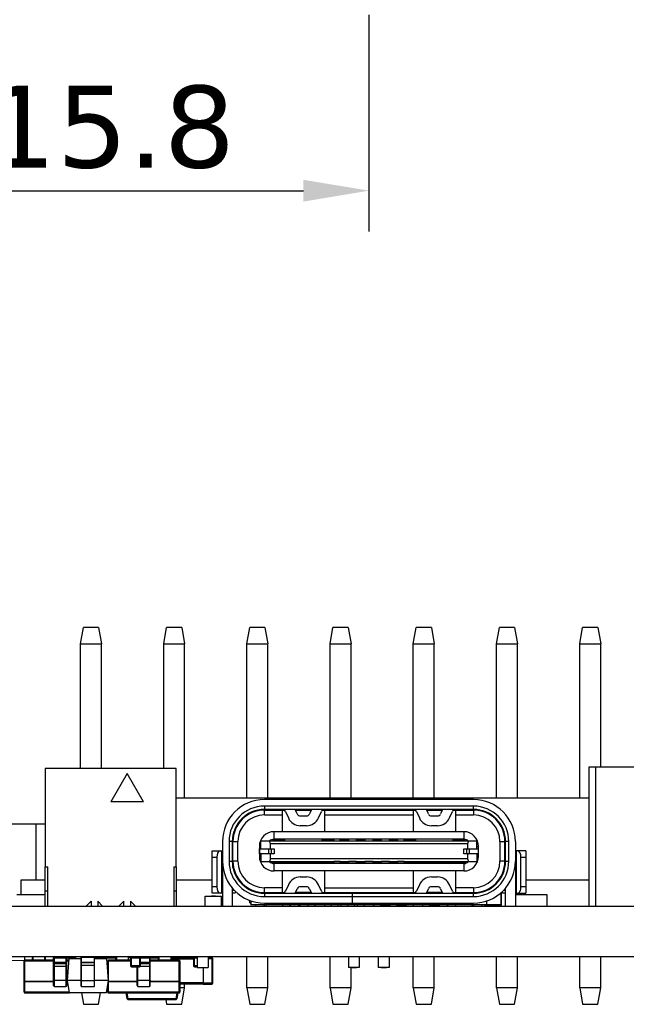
# Model space of a CAD drawing. Header units: millimetres. Extents: x 134 to 283, y 142 to 332.
# Tile 89 of 145: x 165 to 184, y 230 to 260. Entities that reach past the tile are written whole.
import ezdxf

# ---------------------------------------------------------------- set-up
doc = ezdxf.new("R2010")
doc.units = ezdxf.units.MM
doc.header["$LTSCALE"] = 0.1
doc.header["$PDMODE"] = 3
doc.header["$PDSIZE"] = 0.3125
doc.layers.get('0').update_dxf_attribs({"linetype": 'CONTINUOUS'})
doc.layers.get('Defpoints').update_dxf_attribs({"linetype": 'CONTINUOUS'})
doc.layers.add('Dim', color=6, linetype='CONTINUOUS', lineweight=13)
doc.styles.add('Verdana', font='verdana.ttf', dxfattribs={"height": 2.5})
doc.dimstyles.new('aaaaaaaa 3.0', dxfattribs={"dimtxt": 2.5, "dimasz": 2, "dimexe": 1.25, "dimexo": 0.625, "dimtad": 1, "dimdec": 1, "dimzin": 9, "dimdsep": 46, "dimtxsty": 'Verdana', "dimcen": 0, "dimazin": 0, "dimtfac": 1, "dimtmove": 0, "dimatfit": 3, "dimfxl": 1, "dimlwd": 25, "dimlwe": 25, "dimarcsym": 0})

# ---------------------------------------------------------------- blocks, each defined once
blk = doc.blocks.new('*D9')
at = {"layer": 'Defpoints', "color": 0}
for p in [(160.113, 260.702), (175.913, 260.702), (175.913, 254.706)]:
    blk.add_point(p, dxfattribs=at)
at = {"layer": 'Dim', "color": 0, "lineweight": 25}
for p, q in [((160.113, 260.077), (160.113, 253.456)), ((175.913, 260.077), (175.913, 253.456)), ((162.113, 254.706), (173.913, 254.706))]:
    blk.add_line(p, q, dxfattribs=at)
at = {"layer": 'Dim', "color": 0}
for points in [[(162.113, 255.039), (162.113, 254.372), (160.113, 254.706)], [(173.913, 254.372), (173.913, 255.039), (175.913, 254.706)]]:
    blk.add_solid(points, dxfattribs=at)
at = {"layer": 'Dim', "color": 0, "insert": (168.013, 256.638), "char_height": 2.5, "attachment_point": 5, "style": 'Verdana'}
blk.add_mtext('15.8', dxfattribs=at)

msp = doc.modelspace()

# ---------------------------------------------------------------- linework, layer by layer
at = {"color": 7, "linetype": 'Continuous'}
for p, q in [((167.108, 240.869), (167.196, 241.369)), ((167.66, 241.369), (167.196, 241.369)), ((167.66, 241.369), (167.748, 240.869)), ((169.648, 240.869), (169.736, 241.369)), ((170.2, 241.369), (169.736, 241.369)), ((170.2, 241.369), (170.288, 240.869)), ((172.188, 240.869), (172.276, 241.369)), ((172.74, 241.369), (172.276, 241.369)), ((172.74, 241.369), (172.828, 240.869)), ((174.728, 240.869), (174.816, 241.369)), ((175.28, 241.369), (174.816, 241.369)), ((175.28, 241.369), (175.368, 240.869)), ((177.268, 240.869), (177.356, 241.369)), ((177.82, 241.369), (177.356, 241.369)), ((177.82, 241.369), (177.908, 240.869)), ((179.808, 240.869), (179.896, 241.369)), ((180.36, 241.369), (179.896, 241.369)), ((180.36, 241.369), (180.448, 240.869)), ((182.348, 240.869), (182.436, 241.369)), ((182.9, 241.369), (182.436, 241.369)), ((182.9, 241.369), (182.988, 240.869)), ((167.108, 237.069), (167.108, 240.869)), ((167.108, 240.869), (167.748, 240.869)), ((167.748, 237.069), (167.748, 240.869)), ((169.648, 237.069), (169.648, 240.869)), ((169.648, 240.869), (170.288, 240.869)), ((170.288, 236.169), (170.288, 240.869)), ((172.188, 236.169), (172.188, 240.869)), ((172.188, 240.869), (172.828, 240.869)), ((172.828, 236.169), (172.828, 240.869)), ((174.728, 236.169), (174.728, 240.869)), ((174.728, 240.869), (175.368, 240.869)), ((175.368, 236.169), (175.368, 240.869)), ((177.268, 236.169), (177.268, 240.869)), ((177.268, 240.869), (177.908, 240.869)), ((177.908, 236.169), (177.908, 240.869)), ((179.808, 236.169), (179.808, 240.869)), ((179.808, 240.869), (180.448, 240.869)), ((180.448, 236.169), (180.448, 240.869)), ((182.348, 236.169), (182.348, 240.869)), ((182.348, 240.869), (182.988, 240.869)), ((182.988, 237.119), (182.988, 240.869)), ((166.033, 237.069), (166.033, 234.069)), ((170.033, 237.069), (166.033, 237.069)), ((168.533, 236.919), (168.033, 236.052)), ((169.033, 236.052), (168.533, 236.919)), ((170.033, 234.069), (170.033, 237.069)), ((182.633, 232.869), (182.633, 237.119)), ((182.633, 237.119), (188.933, 237.119)), ((182.837, 232.869), (182.837, 237.119)), ((169.033, 236.052), (168.033, 236.052)), ((170.033, 236.169), (182.633, 236.169)), ((179.103, 236.118), (172.723, 236.118)), ((172.718, 235.798), (173.332, 235.798)), ((172.723, 235.918), (172.723, 235.818)), ((179.103, 235.918), (172.723, 235.918)), ((179.103, 235.818), (172.723, 235.818)), ((172.723, 235.648), (172.723, 235.798)), ((172.723, 235.648), (173.263, 235.648)), ((173.263, 235.798), (173.263, 235.138)), ((173.364, 235.758), (173.453, 235.557)), ((173.727, 235.678), (173.666, 235.818)), ((173.674, 235.798), (174.151, 235.798)), ((174.16, 235.818), (174.098, 235.678)), ((174.373, 235.557), (174.462, 235.758)), ((174.494, 235.798), (177.332, 235.798)), ((174.563, 235.138), (174.563, 235.798)), ((174.563, 235.648), (177.263, 235.648)), ((177.263, 235.798), (177.263, 235.138)), ((177.364, 235.758), (177.453, 235.557)), ((177.727, 235.678), (177.666, 235.818)), ((177.674, 235.798), (178.151, 235.798)), ((178.16, 235.818), (178.098, 235.678)), ((178.373, 235.557), (178.462, 235.758)), ((178.494, 235.798), (179.108, 235.798)), ((178.563, 235.138), (178.563, 235.798)), ((178.563, 235.648), (179.103, 235.648)), ((179.103, 235.818), (179.103, 235.918)), ((179.103, 235.798), (179.103, 235.648)), ((166.033, 235.369), (164.462, 235.369)), ((165.758, 233.669), (165.758, 235.369)), ((171.913, 235.388), (171.913, 235.353)), ((172.008, 235.508), (172.035, 235.508)), ((173.819, 235.618), (174.007, 235.618)), ((177.819, 235.618), (178.007, 235.618)), ((179.818, 235.508), (179.79, 235.508)), ((179.913, 235.388), (179.913, 235.353)), ((173.018, 234.908), (173.018, 235.138)), ((178.808, 235.138), (173.018, 235.138)), ((174.007, 235.318), (173.819, 235.318)), ((178.007, 235.318), (177.819, 235.318)), ((178.808, 235.138), (178.808, 234.908)), ((171.443, 234.838), (171.443, 232.869)), ((171.643, 234.838), (171.643, 234.238)), ((171.743, 234.838), (171.643, 234.838)), ((171.743, 234.838), (171.743, 234.238)), ((171.763, 234.046), (171.763, 234.838)), ((171.763, 234.838), (171.913, 234.838)), ((171.913, 234.238), (171.913, 234.838)), ((172.618, 234.613), (172.618, 234.848)), ((179.208, 234.848), (172.618, 234.848)), ((172.908, 234.763), (172.874, 234.848)), ((172.908, 234.613), (172.908, 234.763)), ((178.918, 234.763), (172.908, 234.763)), ((172.988, 234.853), (172.988, 234.888)), ((173.338, 234.888), (172.988, 234.888)), ((178.808, 234.908), (173.018, 234.908)), ((173.338, 234.888), (173.338, 234.848)), ((174.488, 234.848), (174.488, 234.888)), ((174.838, 234.888), (174.488, 234.888)), ((174.838, 234.888), (174.838, 234.848)), ((175.038, 234.848), (175.038, 234.888)), ((175.288, 234.888), (175.038, 234.888)), ((175.288, 234.888), (175.288, 234.848)), ((175.538, 234.848), (175.538, 234.888)), ((175.788, 234.888), (175.538, 234.888)), ((175.788, 234.888), (175.788, 234.848)), ((176.038, 234.848), (176.038, 234.888)), ((176.288, 234.888), (176.038, 234.888)), ((176.288, 234.888), (176.288, 234.848)), ((176.538, 234.848), (176.538, 234.888)), ((176.788, 234.888), (176.538, 234.888)), ((176.788, 234.888), (176.788, 234.848)), ((176.988, 234.848), (176.988, 234.888)), ((177.338, 234.888), (176.988, 234.888)), ((177.338, 234.888), (177.338, 234.848)), ((178.488, 234.848), (178.488, 234.888)), ((178.838, 234.888), (178.488, 234.888)), ((178.838, 234.888), (178.838, 234.853)), ((178.952, 234.848), (178.918, 234.763)), ((178.918, 234.763), (178.918, 234.613)), ((179.208, 234.613), (179.208, 234.848)), ((179.913, 234.838), (179.913, 234.238)), ((179.913, 234.838), (180.063, 234.838)), ((180.063, 234.046), (180.063, 234.838)), ((180.083, 234.238), (180.083, 234.838)), ((180.183, 234.838), (180.083, 234.838)), ((180.183, 234.238), (180.183, 234.838)), ((180.383, 234.838), (180.383, 232.869)), ((171.123, 233.258), (171.123, 234.558)), ((171.123, 234.558), (171.443, 234.558)), ((171.423, 233.258), (171.423, 234.558)), ((171.743, 234.613), (171.763, 234.613)), ((171.763, 234.463), (171.743, 234.463)), ((171.757, 234.463), (171.757, 234.613)), ((172.568, 234.688), (172.568, 234.388)), ((172.568, 234.688), (172.618, 234.688)), ((172.568, 234.613), (173.018, 234.613)), ((173.018, 234.463), (172.568, 234.463)), ((172.575, 234.463), (172.575, 234.613)), ((172.618, 234.463), (172.618, 234.228)), ((172.843, 234.613), (172.843, 234.463)), ((172.908, 234.313), (172.908, 234.463)), ((172.936, 234.463), (172.936, 234.613)), ((173.018, 234.613), (173.018, 234.463)), ((178.808, 234.463), (178.808, 234.613)), ((178.808, 234.613), (179.258, 234.613)), ((179.258, 234.463), (178.808, 234.463)), ((178.89, 234.613), (178.89, 234.463)), ((178.918, 234.463), (178.918, 234.313)), ((178.983, 234.463), (178.983, 234.613)), ((179.208, 234.688), (179.258, 234.688)), ((179.208, 234.463), (179.208, 234.228)), ((179.251, 234.613), (179.251, 234.463)), ((179.258, 234.388), (179.258, 234.688)), ((180.063, 234.613), (180.083, 234.613)), ((180.083, 234.463), (180.063, 234.463)), ((180.068, 234.613), (180.068, 234.463)), ((180.703, 234.558), (180.383, 234.558)), ((180.403, 234.558), (180.403, 233.258)), ((180.703, 234.558), (180.703, 233.258)), ((171.123, 234.358), (171.273, 234.358)), ((171.273, 234.358), (171.273, 233.458)), ((171.443, 234.158), (171.423, 234.158)), ((171.643, 234.238), (171.743, 234.238)), ((171.913, 234.238), (171.763, 234.238)), ((172.618, 234.388), (172.568, 234.388)), ((172.618, 234.228), (179.208, 234.228)), ((172.908, 234.313), (172.874, 234.228)), ((178.918, 234.313), (172.908, 234.313)), ((172.988, 234.227), (172.988, 234.223)), ((172.988, 234.188), (172.988, 234.223)), ((172.988, 234.188), (174.838, 234.188)), ((173.018, 233.938), (173.018, 234.168)), ((178.808, 234.168), (173.018, 234.168)), ((173.338, 234.228), (173.338, 234.188)), ((174.488, 234.188), (174.488, 234.228)), ((174.838, 234.228), (174.838, 234.188)), ((175.038, 234.223), (174.838, 234.223)), ((175.038, 234.188), (175.038, 234.228)), ((175.038, 234.188), (175.288, 234.188)), ((175.288, 234.228), (175.288, 234.188)), ((175.538, 234.223), (175.288, 234.223)), ((175.538, 234.188), (175.538, 234.228)), ((175.538, 234.188), (175.788, 234.188)), ((175.788, 234.228), (175.788, 234.188)), ((176.038, 234.223), (175.788, 234.223)), ((176.038, 234.188), (176.038, 234.228)), ((176.038, 234.188), (176.288, 234.188)), ((176.288, 234.228), (176.288, 234.188)), ((176.538, 234.223), (176.288, 234.223)), ((176.538, 234.188), (176.538, 234.228)), ((176.538, 234.188), (176.788, 234.188)), ((176.788, 234.228), (176.788, 234.188)), ((176.988, 234.223), (176.788, 234.223)), ((176.988, 234.188), (176.988, 234.228)), ((176.988, 234.188), (178.838, 234.188)), ((177.338, 234.228), (177.338, 234.188)), ((178.488, 234.188), (178.488, 234.228)), ((178.808, 234.168), (178.808, 233.938)), ((178.838, 234.227), (178.838, 234.223)), ((178.838, 234.223), (178.838, 234.188)), ((178.918, 234.313), (178.952, 234.228)), ((179.258, 234.388), (179.208, 234.388)), ((180.063, 234.238), (179.913, 234.238)), ((180.083, 234.238), (180.183, 234.238)), ((180.403, 234.158), (180.383, 234.158)), ((180.553, 233.458), (180.553, 234.358)), ((180.553, 234.358), (180.703, 234.358)), ((166.033, 233.319), (166.033, 234.069)), ((166.033, 234.069), (166.108, 234.069)), ((166.108, 232.869), (166.108, 234.069)), ((169.958, 234.069), (169.958, 232.869)), ((169.958, 234.069), (170.033, 234.069)), ((170.033, 234.069), (170.033, 233.319)), ((171.423, 234.008), (171.443, 234.008)), ((178.808, 233.938), (173.018, 233.938)), ((173.263, 233.938), (173.263, 233.278)), ((174.563, 233.278), (174.563, 233.938)), ((177.263, 233.938), (177.263, 233.278)), ((178.563, 233.278), (178.563, 233.938)), ((180.383, 234.008), (180.403, 234.008)), ((165.298, 233.219), (165.298, 233.669)), ((165.298, 233.669), (166.033, 233.669)), ((170.033, 233.669), (171.123, 233.669)), ((171.443, 233.808), (171.423, 233.808)), ((171.423, 233.658), (171.443, 233.658)), ((173.819, 233.758), (174.007, 233.758)), ((177.819, 233.758), (178.007, 233.758)), ((180.403, 233.808), (180.383, 233.808)), ((180.383, 233.658), (180.403, 233.658)), ((180.703, 233.669), (182.633, 233.669)), ((166.033, 232.869), (166.033, 233.319)), ((166.108, 233.319), (166.033, 233.319)), ((170.033, 233.319), (169.958, 233.319)), ((170.033, 233.319), (170.033, 232.869)), ((171.273, 233.458), (171.123, 233.458)), ((171.443, 233.258), (171.123, 233.258)), ((171.743, 233.415), (171.743, 232.869)), ((171.823, 233.258), (171.743, 233.258)), ((171.763, 233.348), (171.763, 233.395)), ((171.763, 233.348), (171.805, 233.348)), ((171.823, 233.258), (171.858, 233.3)), ((172.718, 233.278), (173.332, 233.278)), ((172.723, 233.278), (172.723, 233.428)), ((173.263, 233.428), (172.723, 233.428)), ((172.723, 233.258), (172.723, 233.158)), ((172.723, 233.258), (179.103, 233.258)), ((173.453, 233.519), (173.364, 233.318)), ((173.666, 233.258), (173.727, 233.398)), ((174.151, 233.278), (173.674, 233.278)), ((174.007, 233.458), (173.819, 233.458)), ((173.943, 233.258), (173.943, 233.278)), ((174.098, 233.398), (174.16, 233.258)), ((174.462, 233.318), (174.373, 233.519)), ((174.494, 233.278), (177.332, 233.278)), ((174.563, 233.428), (177.263, 233.428)), ((174.813, 233.258), (174.841, 233.278)), ((174.963, 233.278), (174.963, 233.258)), ((175.336, 233.258), (175.364, 233.278)), ((175.403, 233.258), (175.403, 232.958)), ((175.413, 232.958), (175.413, 233.258)), ((176.461, 233.278), (176.49, 233.258)), ((176.863, 233.258), (176.863, 233.278)), ((176.984, 233.278), (177.013, 233.258)), ((177.453, 233.519), (177.364, 233.318)), ((177.666, 233.258), (177.727, 233.398)), ((178.151, 233.278), (177.674, 233.278)), ((178.007, 233.458), (177.819, 233.458)), ((177.883, 233.278), (177.883, 233.258)), ((178.098, 233.398), (178.16, 233.258)), ((178.462, 233.318), (178.373, 233.519)), ((178.494, 233.278), (179.108, 233.278)), ((179.103, 233.428), (178.563, 233.428)), ((179.103, 233.428), (179.103, 233.278)), ((179.103, 233.158), (179.103, 233.258)), ((179.937, 233.269), (179.937, 232.884)), ((179.957, 232.904), (179.957, 233.289)), ((179.968, 233.3), (180.003, 233.258)), ((180.083, 233.258), (180.003, 233.258)), ((180.02, 233.348), (180.063, 233.348)), ((180.063, 233.348), (180.063, 233.395)), ((180.083, 232.869), (180.083, 233.415)), ((180.383, 233.258), (180.703, 233.258)), ((180.703, 233.458), (180.553, 233.458)), ((165.163, 233.219), (166.033, 233.219)), ((167.433, 233.019), (167.283, 232.869)), ((167.433, 233.019), (167.433, 232.869)), ((167.633, 233.019), (167.633, 232.869)), ((167.783, 232.869), (167.633, 233.019)), ((168.433, 233.019), (168.283, 232.869)), ((168.433, 232.869), (168.433, 233.019)), ((168.633, 233.019), (168.633, 232.869)), ((168.783, 232.869), (168.633, 233.019)), ((170.911, 232.869), (170.911, 233.169)), ((170.911, 233.169), (171.411, 233.169)), ((171.107, 233.17), (171.107, 233.169)), ((171.227, 233.17), (171.107, 233.17)), ((171.109, 233.17), (171.109, 233.169)), ((171.123, 233.17), (171.123, 233.169)), ((171.145, 233.169), (171.145, 233.17)), ((171.152, 233.17), (171.152, 233.169)), ((171.192, 233.17), (171.192, 233.169)), ((171.227, 233.17), (171.227, 233.169)), ((171.411, 232.869), (171.411, 233.169)), ((172.274, 232.969), (172.266, 233.044)), ((172.274, 232.969), (172.313, 232.969)), ((172.313, 233.028), (172.313, 232.908)), ((172.723, 233.158), (175.403, 233.158)), ((172.723, 232.958), (179.103, 232.958)), ((173.563, 232.958), (173.563, 232.908)), ((173.943, 232.908), (173.943, 232.958)), ((175.413, 232.988), (175.403, 232.988)), ((175.413, 233.158), (179.103, 233.158)), ((177.883, 232.958), (177.883, 232.908)), ((178.263, 232.958), (178.263, 232.908)), ((179.513, 232.908), (179.513, 233.028)), ((180.383, 233.219), (181.347, 233.219)), ((181.347, 233.219), (181.347, 232.869)), ((148.898, 232.869), (236.568, 232.869)), ((179.513, 232.908), (172.313, 232.908)), ((172.463, 232.869), (172.463, 232.908)), ((172.703, 232.908), (172.703, 232.869)), ((172.723, 232.869), (172.723, 232.908)), ((172.773, 232.908), (172.773, 232.869)), ((173.273, 232.908), (173.273, 232.869)), ((173.503, 232.908), (173.503, 232.869)), ((173.523, 232.869), (173.523, 232.908)), ((173.763, 232.908), (173.763, 232.869)), ((173.811, 232.869), (173.811, 232.908)), ((174.063, 232.869), (174.063, 232.908)), ((174.263, 232.908), (174.263, 232.869)), ((174.563, 232.869), (174.563, 232.908)), ((174.763, 232.908), (174.763, 232.869)), ((174.971, 232.869), (174.971, 232.908)), ((175.063, 232.869), (175.063, 232.908)), ((175.263, 232.908), (175.263, 232.869)), ((175.471, 232.869), (175.471, 232.908)), ((175.563, 232.869), (175.563, 232.908)), ((175.763, 232.908), (175.763, 232.869)), ((176.063, 232.869), (176.063, 232.908)), ((176.263, 232.908), (176.263, 232.869)), ((176.563, 232.885), (176.263, 232.885)), ((176.563, 232.869), (176.563, 232.908)), ((176.763, 232.908), (176.763, 232.869)), ((177.063, 232.885), (176.763, 232.885)), ((177.063, 232.869), (177.063, 232.908)), ((177.263, 232.908), (177.263, 232.869)), ((177.563, 232.869), (177.563, 232.908)), ((177.763, 232.908), (177.763, 232.869)), ((178.063, 232.885), (177.763, 232.885)), ((178.063, 232.869), (178.063, 232.908)), ((178.303, 232.908), (178.303, 232.869)), ((178.323, 232.885), (178.303, 232.885)), ((178.323, 232.869), (178.323, 232.908)), ((178.553, 232.908), (178.553, 232.869)), ((179.053, 232.908), (179.053, 232.869)), ((179.098, 232.908), (179.098, 232.869)), ((179.113, 232.869), (179.113, 232.908)), ((179.363, 232.908), (179.363, 232.869)), ((179.437, 232.908), (179.437, 232.904)), ((179.957, 232.904), (179.437, 232.904)), ((179.457, 232.884), (179.457, 232.908)), ((179.457, 232.884), (179.937, 232.884)), ((233.907, 231.316), (148.898, 231.316)), ((165.389, 230.241), (165.389, 231.191)), ((165.414, 230.216), (165.414, 231.216)), ((166.289, 231.216), (165.414, 231.216)), ((165.414, 231.194), (166.289, 231.194)), ((165.639, 231.216), (165.639, 231.291)), ((165.664, 231.216), (165.664, 231.316)), ((166.014, 231.316), (166.014, 231.216)), ((166.039, 231.216), (166.039, 231.291)), ((166.289, 230.441), (166.289, 231.291)), ((166.289, 231.291), (166.939, 231.291)), ((166.689, 231.141), (166.289, 231.141)), ((166.314, 230.416), (166.314, 231.316)), ((166.664, 231.316), (166.664, 230.416)), ((166.928, 231.296), (166.688, 231.296)), ((166.689, 230.441), (166.689, 231.291)), ((166.763, 231.216), (166.689, 231.216)), ((166.689, 231.194), (166.761, 231.194)), ((166.708, 230.591), (166.767, 231.266)), ((166.767, 231.266), (167.133, 231.266)), ((166.928, 231.316), (166.928, 231.291)), ((166.939, 231.266), (166.939, 231.291)), ((166.964, 231.266), (166.964, 231.316)), ((167.133, 230.421), (167.133, 231.311)), ((167.133, 231.311), (167.528, 231.311)), ((167.533, 231.146), (167.133, 231.146)), ((167.138, 230.416), (167.138, 231.311)), ((167.138, 231.141), (167.528, 231.141)), ((167.528, 231.311), (167.528, 230.416)), ((167.533, 230.421), (167.533, 231.311)), ((167.698, 231.296), (167.533, 231.296)), ((167.533, 231.266), (167.899, 231.266)), ((167.595, 231.316), (167.595, 231.296)), ((167.695, 231.296), (167.695, 231.316)), ((167.698, 231.316), (167.698, 231.266)), ((167.723, 231.291), (167.723, 231.266)), ((167.723, 231.291), (168.189, 231.291)), ((167.798, 231.291), (167.798, 231.316)), ((168.189, 231.296), (167.798, 231.296)), ((167.899, 231.266), (167.958, 230.591)), ((167.939, 230.817), (167.939, 231.191)), ((167.964, 230.216), (167.964, 231.216)), ((168.631, 231.216), (167.964, 231.216)), ((167.964, 231.194), (168.631, 231.194)), ((168.175, 231.296), (168.175, 231.316)), ((168.189, 231.216), (168.189, 231.291)), ((168.214, 231.216), (168.214, 231.316)), ((168.564, 231.316), (168.564, 231.216)), ((168.633, 231.296), (168.588, 231.296)), ((168.589, 231.216), (168.589, 231.291)), ((168.631, 231.285), (168.631, 231.042)), ((168.631, 231.285), (168.936, 231.285)), ((168.662, 231.011), (168.662, 231.316)), ((168.905, 231.316), (168.905, 231.011)), ((168.935, 231.291), (169.239, 231.291)), ((168.936, 231.042), (168.936, 231.285)), ((169.239, 231.141), (168.936, 231.141)), ((169.214, 231.316), (169.214, 230.416)), ((169.239, 230.441), (169.239, 231.291)), ((169.239, 231.285), (169.489, 231.285)), ((170.114, 231.216), (169.239, 231.216)), ((169.239, 231.194), (170.114, 231.194)), ((169.489, 231.216), (169.489, 231.291)), ((169.514, 231.216), (169.514, 231.316)), ((169.864, 231.316), (169.864, 231.216)), ((169.887, 231.299), (170.021, 231.299)), ((169.889, 231.216), (169.889, 231.291)), ((170.561, 231.29), (169.889, 231.29)), ((169.889, 231.26), (170.56, 231.26)), ((170.022, 231.29), (170.021, 231.299)), ((170.04, 231.299), (170.042, 231.29)), ((170.114, 231.216), (170.114, 230.216)), ((170.129, 231.316), (170.129, 231.29)), ((170.129, 231.316), (170.129, 231.29)), ((170.139, 231.191), (170.139, 230.241)), ((170.329, 231.316), (170.329, 231.29)), ((170.56, 231.285), (170.56, 231.042)), ((170.56, 231.285), (170.673, 231.285)), ((170.591, 231.011), (170.591, 231.316)), ((170.673, 231.316), (170.673, 230.991)), ((171.003, 231.316), (171.003, 230.991)), ((171.12, 231.3), (171.003, 231.3)), ((171.003, 231.27), (171.15, 231.27)), ((171.12, 231.3), (171.12, 230.48)), ((171.129, 231.316), (171.129, 231.299)), ((171.15, 230.51), (171.15, 231.27)), ((172.188, 230.369), (172.188, 231.316)), ((172.828, 230.369), (172.828, 231.316)), ((174.728, 230.369), (174.728, 231.316)), ((175.286, 231.316), (175.286, 230.991)), ((175.616, 231.316), (175.616, 230.991)), ((176.196, 231.316), (176.196, 230.991)), ((176.526, 231.316), (176.526, 230.991)), ((177.268, 230.369), (177.268, 231.316)), ((177.908, 230.369), (177.908, 231.316)), ((179.808, 230.369), (179.808, 231.316)), ((180.448, 230.369), (180.448, 231.316)), ((182.348, 230.369), (182.348, 231.316)), ((182.988, 230.369), (182.988, 231.316)), ((166.314, 231.116), (166.664, 231.116)), ((166.664, 231.025), (166.314, 231.025)), ((167.133, 231.055), (167.138, 231.055)), ((167.528, 231.055), (167.138, 231.055)), ((167.528, 231.055), (167.533, 231.055)), ((167.921, 231.016), (167.939, 231.016)), ((167.923, 230.991), (167.939, 230.991)), ((167.936, 230.981), (167.924, 230.981)), ((167.936, 230.991), (167.936, 230.981)), ((168.936, 231.042), (168.631, 231.042)), ((168.662, 231.011), (168.905, 231.011)), ((168.733, 231.008), (168.733, 231.011)), ((168.84, 231.008), (168.733, 231.008)), ((168.778, 231.008), (168.778, 231.011)), ((168.796, 231.011), (168.796, 231.008)), ((168.839, 230.441), (168.839, 231.008)), ((168.84, 231.011), (168.84, 231.008)), ((168.864, 230.416), (168.864, 231.011)), ((169.214, 231.025), (168.931, 231.025)), ((168.936, 231.116), (169.214, 231.116)), ((170.673, 231.042), (170.56, 231.042)), ((170.591, 231.011), (170.673, 231.011)), ((170.656, 231.008), (170.656, 231.011)), ((170.673, 231.008), (170.656, 231.008)), ((170.673, 230.991), (171.003, 230.991)), ((170.754, 230.991), (170.754, 230.981)), ((170.912, 230.981), (170.754, 230.981)), ((170.758, 230.991), (170.758, 230.981)), ((170.85, 230.981), (170.85, 230.48)), ((170.908, 230.991), (170.908, 230.981)), ((170.912, 230.991), (170.912, 230.981)), ((175.616, 230.991), (175.286, 230.991)), ((175.368, 230.369), (175.368, 230.991)), ((175.378, 230.991), (175.378, 230.981)), ((175.535, 230.981), (175.378, 230.981)), ((175.457, 230.991), (175.457, 230.981)), ((175.535, 230.991), (175.535, 230.981)), ((176.526, 230.991), (176.196, 230.991)), ((176.288, 230.991), (176.288, 230.981)), ((176.445, 230.981), (176.288, 230.981)), ((176.367, 230.991), (176.367, 230.981)), ((176.445, 230.991), (176.445, 230.981)), ((166.289, 230.569), (165.414, 230.569)), ((165.414, 230.563), (166.289, 230.563)), ((166.664, 230.598), (166.314, 230.598)), ((166.712, 230.569), (166.689, 230.569)), ((166.689, 230.563), (166.713, 230.563)), ((166.774, 230.216), (166.708, 230.591)), ((167.133, 230.591), (166.708, 230.591)), ((167.138, 230.588), (167.133, 230.588)), ((167.528, 230.588), (167.138, 230.588)), ((167.533, 230.588), (167.528, 230.588)), ((167.958, 230.591), (167.533, 230.591)), ((167.958, 230.591), (167.892, 230.216)), ((167.953, 230.563), (167.964, 230.563)), ((167.964, 230.569), (167.955, 230.569)), ((168.839, 230.569), (167.964, 230.569)), ((167.964, 230.563), (168.839, 230.563)), ((169.214, 230.598), (168.864, 230.598)), ((170.114, 230.569), (169.239, 230.569)), ((169.239, 230.563), (170.114, 230.563)), ((166.314, 230.416), (166.664, 230.416)), ((167.138, 230.416), (167.528, 230.416)), ((167.928, 230.416), (167.939, 230.416)), ((167.939, 230.241), (167.939, 230.479)), ((168.864, 230.416), (169.214, 230.416)), ((170.85, 230.52), (170.139, 230.52)), ((170.139, 230.49), (170.85, 230.49)), ((170.288, 230.369), (170.139, 230.369)), ((170.2, 229.869), (170.288, 230.369)), ((170.288, 230.369), (170.288, 230.49)), ((171.15, 230.51), (170.85, 230.51)), ((170.85, 230.48), (171.12, 230.48)), ((172.188, 230.369), (172.276, 229.869)), ((172.828, 230.369), (172.188, 230.369)), ((172.74, 229.869), (172.828, 230.369)), ((174.728, 230.369), (174.816, 229.869)), ((175.368, 230.369), (174.728, 230.369)), ((175.28, 229.869), (175.368, 230.369)), ((177.268, 230.369), (177.356, 229.869)), ((177.908, 230.369), (177.268, 230.369)), ((177.82, 229.869), (177.908, 230.369)), ((179.808, 230.369), (179.896, 229.869)), ((180.448, 230.369), (179.808, 230.369)), ((180.36, 229.869), (180.448, 230.369)), ((182.348, 230.369), (182.436, 229.869)), ((182.988, 230.369), (182.348, 230.369)), ((182.9, 229.869), (182.988, 230.369)), ((166.771, 230.237), (165.414, 230.237)), ((165.414, 230.216), (166.774, 230.216)), ((167.892, 230.216), (166.774, 230.216)), ((167.135, 230.216), (167.196, 229.869)), ((167.66, 229.869), (167.721, 230.216)), ((170.114, 230.237), (167.964, 230.237)), ((167.964, 230.216), (170.114, 230.216)), ((168.532, 230.032), (168.5, 230.216)), ((168.519, 230.216), (168.552, 230.032)), ((168.552, 230.016), (168.552, 230.032)), ((170.029, 230.032), (168.552, 230.032)), ((168.552, 230.016), (170.029, 230.016)), ((169.709, 230.019), (169.736, 229.869)), ((170.029, 230.032), (170.062, 230.216)), ((170.029, 230.032), (170.029, 230.016)), ((170.081, 230.216), (170.049, 230.032)), ((167.196, 229.869), (167.66, 229.869)), ((169.736, 229.869), (170.2, 229.869)), ((172.276, 229.869), (172.74, 229.869)), ((174.816, 229.869), (175.28, 229.869)), ((177.356, 229.869), (177.82, 229.869)), ((179.896, 229.869), (180.36, 229.869)), ((182.436, 229.869), (182.9, 229.869))]:
    msp.add_line(p, q, dxfattribs=at)
at = {"color": 6, "linetype": 'Continuous'}
for p in [(164.949, 231.208), (165.395, 231.316)]:
    msp.add_line(p, (165.397, 231.216), dxfattribs=at)
at = {"color": 7, "linetype": 'Continuous'}
for centre, radius, start, end in [((172.723, 234.838), 1.28, 90, 180), ((179.103, 234.838), 1.28, 0, 90), ((172.723, 234.838), 1.08, 90, 180), ((172.723, 234.838), 0.98, 90, 180), ((172.723, 234.838), 0.96, 90, 180), ((172.723, 234.838), 0.81, 90, 180), ((172.788, 235.731), 0.0967, 116.2916, 136.3972), ((172.848, 235.731), 0.0967, 43.6028, 63.7084), ((173.273, 235.718), 0.1, 23.7495, 90), ((173.163, 235.818), 0.15, 352.6643, 356.4728), ((173.819, 235.718), 0.1, 203.7495, 270), ((174.007, 235.718), 0.1, 270, 336.2505), ((174.553, 235.718), 0.1, 90, 156.2505), ((177.273, 235.718), 0.1, 23.7495, 90), ((177.819, 235.718), 0.1, 203.7495, 270), ((178.007, 235.718), 0.1, 270, 336.2505), ((178.553, 235.718), 0.1, 90, 156.2505), ((178.663, 235.818), 0.15, 183.5245, 187.2968), ((178.978, 235.731), 0.0967, 116.2916, 136.3972), ((179.038, 235.731), 0.0967, 43.6028, 63.7084), ((179.103, 234.838), 1.08, 0, 90), ((179.103, 234.838), 0.98, 0, 90), ((179.103, 234.838), 0.96, 0, 90), ((179.103, 234.838), 0.81, 0, 90), ((173.819, 235.718), 0.4, 203.7495, 270), ((174.007, 235.718), 0.4, 270, 336.2505), ((177.819, 235.718), 0.4, 203.7495, 270), ((178.007, 235.718), 0.4, 270, 336.2505), ((173.018, 234.688), 0.45, 90, 180), ((178.808, 234.688), 0.45, 0, 90), ((173.017, 234.689), 0.218, 131.8012, 133.1205), ((174.529, 234.85), 0.0415, 180.011, 182.3487), ((174.796, 234.85), 0.0415, 357.6513, 359.989), ((177.029, 234.85), 0.0415, 180.0111, 182.3487), ((177.296, 234.85), 0.0415, 357.6513, 359.989), ((178.809, 234.689), 0.218, 46.8808, 48.1991), ((172.723, 234.238), 1.28, 180, 270), ((172.723, 234.238), 1.08, 180, 270), ((172.723, 234.238), 0.98, 180, 270), ((172.723, 234.238), 0.96, 180, 270), ((172.723, 234.238), 0.81, 180, 270), ((173.018, 234.388), 0.45, 180, 270), ((173.017, 234.387), 0.218, 226.8795, 228.1988), ((174.529, 234.226), 0.0415, 177.6514, 179.989), ((174.796, 234.226), 0.0415, 0.011, 2.3486), ((177.029, 234.226), 0.0415, 177.6514, 179.9889), ((177.296, 234.226), 0.0415, 0.011, 2.3486), ((178.808, 234.388), 0.45, 270, 0), ((178.805, 234.391), 0.223, 311.8395, 313.1227), ((179.103, 234.238), 1.28, 270, 0), ((179.103, 234.238), 1.08, 270, 0), ((179.103, 234.238), 0.98, 270, 0), ((179.103, 234.238), 0.96, 270, 0), ((179.103, 234.238), 0.81, 270, 360), ((173.819, 233.358), 0.4, 90, 156.2505), ((174.007, 233.358), 0.4, 23.7495, 90), ((177.819, 233.358), 0.4, 90, 156.2505), ((178.007, 233.358), 0.4, 23.7495, 90), ((172.788, 233.345), 0.0967, 223.6028, 243.7084), ((172.848, 233.345), 0.0967, 296.2916, 316.3972), ((173.273, 233.358), 0.1, 270, 336.2505), ((173.819, 233.358), 0.1, 90, 156.2505), ((174.007, 233.358), 0.1, 23.7495, 90), ((174.553, 233.358), 0.1, 203.7495, 270), ((177.273, 233.358), 0.1, 270, 336.2505), ((177.819, 233.358), 0.1, 90, 156.2505), ((178.007, 233.358), 0.1, 23.7495, 90), ((178.553, 233.358), 0.1, 203.7495, 270), ((178.978, 233.345), 0.0967, 223.6028, 243.7084), ((179.038, 233.345), 0.0967, 296.2916, 316.3972), ((179.457, 232.904), 0.02, 180, 270), ((179.937, 232.904), 0.02, 270, 0), ((165.414, 231.191), 0.025, 90, 180), ((165.664, 231.291), 0.025, 90, 180), ((166.014, 231.291), 0.025, 0, 90), ((166.314, 231.291), 0.025, 90, 180), ((166.314, 231.141), 0.025, 180, 270), ((166.664, 231.291), 0.025, 0, 90), ((166.664, 231.141), 0.025, 270, 0), ((166.964, 231.291), 0.025, 90, 180), ((167.138, 231.146), 0.005, 180, 270), ((167.528, 231.146), 0.005, 270, 360), ((167.513, 231.285), 0.0305, 20.1707, 47.0109), ((167.964, 231.191), 0.025, 90, 180), ((168.214, 231.291), 0.025, 90, 180), ((168.564, 231.291), 0.025, 0, 90), ((168.662, 231.285), 0.0305, 90, 180), ((168.905, 231.285), 0.0305, 360, 90), ((169.214, 231.291), 0.025, 0, 90), ((169.214, 231.141), 0.025, 270, 0), ((169.514, 231.291), 0.025, 90, 180), ((169.864, 231.291), 0.025, 0, 90), ((170.114, 231.191), 0.025, 0, 90), ((170.591, 231.285), 0.0305, 90, 180), ((171.12, 231.27), 0.03, 0, 90), ((168.662, 231.042), 0.0305, 180, 270), ((168.905, 231.042), 0.0305, 270, 360), ((170.591, 231.042), 0.0305, 180, 270), ((165.414, 230.241), 0.025, 180, 270), ((166.314, 230.441), 0.025, 180, 270), ((166.664, 230.441), 0.025, 270, 0), ((167.138, 230.421), 0.005, 180, 270), ((167.528, 230.421), 0.005, 270, 0), ((167.964, 230.241), 0.025, 180, 270), ((168.864, 230.441), 0.025, 180, 270), ((169.214, 230.441), 0.025, 270, 0), ((170.114, 230.241), 0.025, 270, 360), ((171.12, 230.51), 0.03, 270, 0), ((168.552, 230.036), 0.02, 190, 270), ((170.029, 230.036), 0.02, 270, 350)]:
    msp.add_arc(centre, radius, start, end, dxfattribs=at)
for centre, major_axis, ratio, start_param, end_param in [((172.991, 234.718), (-0.014, 0.17), 0.081843, -0.701737, -0.656509), ((171.373, 234.358), (0, 0.2), 0.5, 0, 1.570796), ((180.453, 234.358), (0, 0.2), 0.5, -1.570796, 0), ((171.373, 233.458), (0, 0.2), 0.5, -4.712389, -3.141593), ((180.453, 233.458), (0, 0.2), 0.5, -3.141593, -1.570796)]:
    msp.add_ellipse(centre, major_axis=major_axis, ratio=ratio, start_param=start_param, end_param=end_param, dxfattribs=at)
for points, knots in [([(173.018, 234.908), (172.991, 234.908), (172.938, 234.898), (172.891, 234.87), (172.871, 234.852)], [0, 0, 0, 0, 0.499976, 1, 1, 1, 1]), ([(178.954, 234.852), (178.935, 234.87), (178.888, 234.898), (178.834, 234.908), (178.808, 234.908)], [0, 0, 0, 0, 0.500024, 1, 1, 1, 1]), ([(172.871, 234.224), (172.891, 234.207), (172.938, 234.178), (172.991, 234.168), (173.018, 234.168)], [0, 0, 0, 0, 0.500024, 1, 1, 1, 1]), ([(178.808, 234.168), (178.834, 234.168), (178.888, 234.178), (178.934, 234.207), (178.954, 234.224)], [0, 0, 0, 0, 0.500021, 1, 1, 1, 1]), ([(165.389, 231.191), (165.389, 231.191), (165.389, 231.192), (165.391, 231.192), (165.393, 231.193), (165.398, 231.193), (165.404, 231.194), (165.41, 231.194), (165.414, 231.194)], [0, 0, 0, 0, 0.031098, 0.091699, 0.184757, 0.307902, 0.626146, 1, 1, 1, 1]), ([(167.939, 231.191), (167.939, 231.191), (167.939, 231.192), (167.941, 231.192), (167.943, 231.193), (167.948, 231.193), (167.954, 231.194), (167.96, 231.194), (167.964, 231.194)], [0, 0, 0, 0, 0.031098, 0.091699, 0.184757, 0.307902, 0.626146, 1, 1, 1, 1]), ([(170.021, 231.299), (170.023, 231.3), (170.028, 231.3), (170.034, 231.301), (170.038, 231.301), (170.04, 231.3), (170.04, 231.3), (170.04, 231.299)], [0, 0, 0, 0, 0.371037, 0.685288, 0.899931, 0.962686, 1, 1, 1, 1]), ([(170.114, 231.194), (170.117, 231.194), (170.123, 231.194), (170.13, 231.193), (170.134, 231.193), (170.136, 231.192), (170.138, 231.192), (170.139, 231.191), (170.139, 231.191)], [0, 0, 0, 0, 0.373854, 0.692098, 0.815243, 0.908301, 0.968902, 1, 1, 1, 1]), ([(166.289, 231.027), (166.289, 231.027), (166.289, 231.026), (166.289, 231.026), (166.291, 231.026), (166.293, 231.025), (166.296, 231.025), (166.3, 231.025), (166.304, 231.025), (166.309, 231.025), (166.312, 231.025), (166.314, 231.025)], [0, 0, 0, 0, 0.009698, 0.026206, 0.0847, 0.177176, 0.300708, 0.450805, 0.621759, 0.807288, 1, 1, 1, 1]), ([(166.664, 231.025), (166.665, 231.025), (166.668, 231.025), (166.673, 231.025), (166.677, 231.025), (166.681, 231.025), (166.684, 231.025), (166.686, 231.026), (166.688, 231.026), (166.688, 231.026), (166.689, 231.027), (166.689, 231.027)], [0, 0, 0, 0, 0.192687, 0.378145, 0.549066, 0.699171, 0.822742, 0.915259, 0.973786, 0.9903, 1, 1, 1, 1]), ([(169.214, 231.025), (169.215, 231.025), (169.218, 231.025), (169.223, 231.025), (169.227, 231.025), (169.231, 231.025), (169.234, 231.025), (169.236, 231.026), (169.238, 231.026), (169.238, 231.026), (169.239, 231.027), (169.239, 231.027)], [0, 0, 0, 0, 0.192687, 0.378145, 0.549066, 0.699171, 0.822742, 0.915259, 0.973786, 0.9903, 1, 1, 1, 1]), ([(165.414, 230.569), (165.41, 230.569), (165.404, 230.569), (165.398, 230.568), (165.393, 230.568), (165.391, 230.567), (165.389, 230.567), (165.389, 230.566), (165.389, 230.566)], [0, 0, 0, 0, 0.373854, 0.692098, 0.815243, 0.908301, 0.968902, 1, 1, 1, 1]), ([(165.389, 230.566), (165.389, 230.566), (165.389, 230.565), (165.391, 230.565), (165.393, 230.564), (165.398, 230.563), (165.404, 230.563), (165.41, 230.563), (165.414, 230.563)], [0, 0, 0, 0, 0.0319, 0.092804, 0.185924, 0.308984, 0.626779, 1, 1, 1, 1]), ([(166.314, 230.598), (166.312, 230.598), (166.309, 230.598), (166.304, 230.599), (166.3, 230.599), (166.296, 230.599), (166.293, 230.599), (166.291, 230.6), (166.289, 230.6), (166.289, 230.6), (166.289, 230.6), (166.289, 230.601)], [0, 0, 0, 0, 0.192687, 0.378145, 0.549066, 0.699171, 0.822742, 0.915259, 0.973786, 0.9903, 1, 1, 1, 1]), ([(166.689, 230.601), (166.689, 230.6), (166.688, 230.6), (166.688, 230.6), (166.686, 230.6), (166.684, 230.599), (166.681, 230.599), (166.677, 230.599), (166.673, 230.599), (166.668, 230.598), (166.665, 230.598), (166.664, 230.598)], [0, 0, 0, 0, 0.009698, 0.026206, 0.0847, 0.177176, 0.300708, 0.450805, 0.621759, 0.807288, 1, 1, 1, 1]), ([(168.864, 230.598), (168.862, 230.598), (168.859, 230.598), (168.854, 230.599), (168.85, 230.599), (168.846, 230.599), (168.843, 230.599), (168.841, 230.6), (168.839, 230.6), (168.839, 230.6), (168.839, 230.6), (168.839, 230.601)], [0, 0, 0, 0, 0.192687, 0.378145, 0.549066, 0.699171, 0.822742, 0.915259, 0.973786, 0.9903, 1, 1, 1, 1]), ([(169.239, 230.601), (169.239, 230.6), (169.238, 230.6), (169.238, 230.6), (169.236, 230.6), (169.234, 230.599), (169.231, 230.599), (169.227, 230.599), (169.223, 230.599), (169.218, 230.598), (169.215, 230.598), (169.214, 230.598)], [0, 0, 0, 0, 0.009698, 0.026206, 0.0847, 0.177176, 0.300708, 0.450805, 0.621759, 0.807288, 1, 1, 1, 1]), ([(170.139, 230.566), (170.139, 230.566), (170.138, 230.567), (170.136, 230.567), (170.134, 230.568), (170.13, 230.568), (170.123, 230.569), (170.117, 230.569), (170.114, 230.569)], [0, 0, 0, 0, 0.031095, 0.091689, 0.184741, 0.307881, 0.626128, 1, 1, 1, 1]), ([(170.114, 230.563), (170.117, 230.563), (170.123, 230.563), (170.13, 230.563), (170.134, 230.564), (170.136, 230.565), (170.138, 230.565), (170.139, 230.566), (170.139, 230.566)], [0, 0, 0, 0, 0.373232, 0.691029, 0.814086, 0.907202, 0.968102, 1, 1, 1, 1]), ([(165.414, 230.237), (165.41, 230.237), (165.404, 230.238), (165.398, 230.238), (165.393, 230.239), (165.391, 230.239), (165.389, 230.24), (165.389, 230.241), (165.389, 230.241)], [0, 0, 0, 0, 0.37322, 0.691015, 0.814075, 0.907196, 0.9681, 1, 1, 1, 1]), ([(167.964, 230.237), (167.96, 230.237), (167.954, 230.238), (167.948, 230.238), (167.943, 230.239), (167.941, 230.239), (167.939, 230.24), (167.939, 230.241), (167.939, 230.241)], [0, 0, 0, 0, 0.37322, 0.691015, 0.814075, 0.907196, 0.9681, 1, 1, 1, 1]), ([(170.139, 230.241), (170.139, 230.241), (170.138, 230.24), (170.136, 230.239), (170.134, 230.239), (170.13, 230.238), (170.123, 230.238), (170.117, 230.237), (170.114, 230.237)], [0, 0, 0, 0, 0.0319, 0.092804, 0.185924, 0.308984, 0.626779, 1, 1, 1, 1]), ([(168.552, 230.032), (168.549, 230.032), (168.545, 230.031), (168.539, 230.031), (168.535, 230.031), (168.533, 230.032), (168.532, 230.032), (168.532, 230.032)], [0, 0, 0, 0, 0.371036, 0.685288, 0.899931, 0.962686, 1, 1, 1, 1]), ([(170.049, 230.032), (170.049, 230.032), (170.048, 230.032), (170.046, 230.031), (170.042, 230.031), (170.036, 230.031), (170.032, 230.032), (170.029, 230.032)], [0, 0, 0, 0, 0.037314, 0.100069, 0.314712, 0.628964, 1, 1, 1, 1])]:
    msp.add_open_spline(points, degree=3, knots=knots, dxfattribs=at)

# ---------------------------------------------------------------- dimensions: what is measured, and where the dimension line sits
at = {"layer": 'Dim'}
dim = msp.add_linear_dim(base=(175.913, 254.706), p1=(160.113, 260.702), p2=(175.913, 260.702), dimstyle='aaaaaaaa 3.0', dxfattribs=at)
dim.commit()
dim.dimension.update_dxf_attribs({"geometry": '*D9', "text_midpoint": (168.013, 256.638)})

doc.saveas('drawing.dxf')
